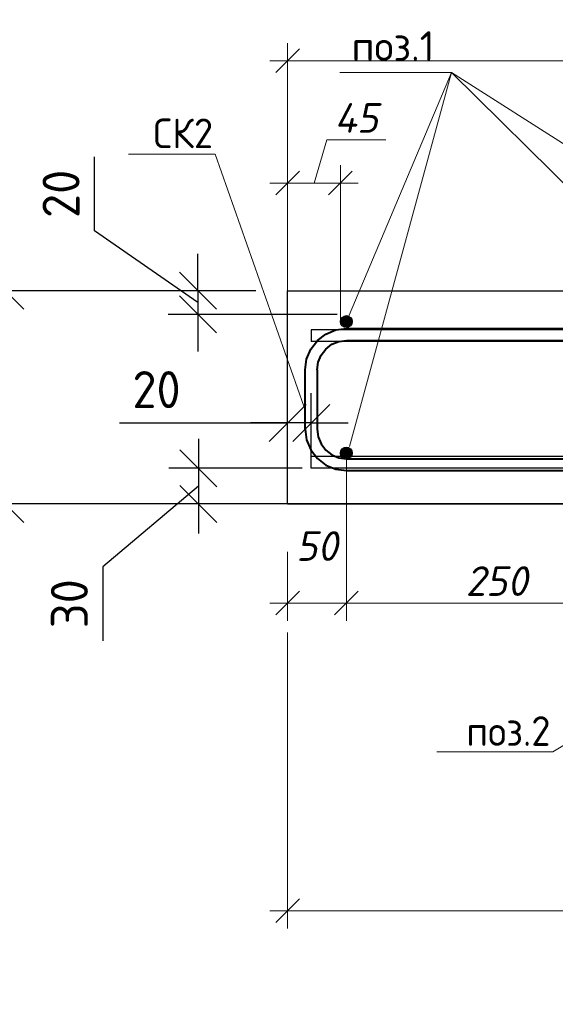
# Model space of a CAD drawing. Header units: millimetres. Extents: x 40580 to 2152466, y -328404 to 177125.
# Tile 81 of 252: x 379749 to 384274, y 152348 to 160661. Entities that reach past the tile are written whole.
import ezdxf
from ezdxf import colors
from ezdxf.entities.mleader import LeaderData, LeaderLine
from ezdxf.math import Vec2, Vec3

# ---------------------------------------------------------------- set-up
doc = ezdxf.new("R2010")
doc.units = ezdxf.units.MM
doc.layers.add('801Арм Тонкие линии', color=72, linetype='Continuous')
doc.layers.add('911Сл Штриховка', color=50, linetype='Continuous')
for name, color, linetype, lineweight in [('Арм_хомуты', 133, 'Continuous', 18), ('Перекрытие ж_бетон', 250, 'Continuous', 30), ('подоснова', 151, 'Continuous', 5), ('Размеры', 9, 'Continuous', 15), ('Столовая Двери и окна', 7, 'Continuous', 15)]:
    doc.layers.add(name, color=color, linetype=linetype, lineweight=lineweight)
doc.styles.add('GOST 2.304', font='isocpeur.ttf', dxfattribs={"width": 0.8})
doc.styles.add('GOST-2.304_Type-B', font='GOST_Common.ttf')
doc.styles.add('ГОСТ', font='isocpeur.ttf')
doc.styles.add('ГОСТ 2.304', font='isocpeur.ttf')
doc.styles.add('Украинский', font='isocpeur.ttf', dxfattribs={"oblique": 12})
doc.dimstyles.new('10', dxfattribs={"dimscale": 0, "dimtxt": 250, "dimasz": 200, "dimexe": 150, "dimexo": 0, "dimgap": 60, "dimtad": 1, "dimdec": 0, "dimlfac": 0.1, "dimrnd": 1, "dimzin": 0, "dimdsep": 46, "dimtxsty": 'ГОСТ 2.304', "dimblk": 'OBLIQUE', "dimcen": 0.09, "dimdle": 150, "dimadec": 0, "dimazin": 0, "dimtfac": 1, "dimtdec": 0, "dimtmove": 1, "dimatfit": 2, "dimfxl": 1, "dimtzin": 0, "dimlwd": 0, "dimlwe": 0, "dimarcsym": 0})
doc.dimstyles.new('СПДС', dxfattribs={"dimscale": 125, "dimtxt": 2.5, "dimasz": 2.5, "dimexe": 2, "dimexo": 0.625, "dimgap": 1, "dimtad": 1, "dimdec": 0, "dimtxsty": 'GOST-2.304_Type-B', "dimblk": 'OBLIQUE', "dimcen": 2.5, "dimdle": 2, "dimadec": 0, "dimazin": 2, "dimtfac": 0.75, "dimtdec": 0, "dimtmove": 1, "dimatfit": 3, "dimfxl": 1, "dimtfill": 1, "dimtolj": 1, "dimarcsym": 1})

# ---------------------------------------------------------------- blocks, each defined once
blk = doc.blocks.new('_OBLIQUE')
at = {"color": 0, "linetype": 'ByBlock'}
blk.add_line((-0.5, -0.5), (0.5, 0.5), dxfattribs=at)
blk = doc.blocks.new('*D5492')
at = {"layer": 'Defpoints', "color": 0, "lineweight": 25, "ltscale": 0.3, "transparency": 16777216}
for p in [(379629.1, 158372), (381662.9, 158372), (381628.6, 156572.3)]:
    blk.add_point(p, dxfattribs=at)
at = {"layer": 'подоснова', "color": 0, "lineweight": -2, "ltscale": 0.3, "transparency": 16777216}
for p, q in [((379629.1, 156322.3), (379629.1, 158622)), ((381584.8, 158372), (379379.1, 158372)), ((381550.5, 156572.3), (379379.1, 156572.3))]:
    blk.add_line(p, q, dxfattribs=at)
at = {"layer": 'подоснова', "color": 0, "lineweight": -2, "ltscale": 0.3, "transparency": 16777216, "xscale": 312.5, "yscale": 312.5, "zscale": 312.5}
for p, rotation in [((379629.1, 158372), 90), ((379629.1, 156572.3), 270)]:
    blk.add_blockref('_OBLIQUE', p, dxfattribs=dict(at, rotation=rotation))
at = {"layer": 'подоснова', "color": 0, "ltscale": 0.3, "transparency": 16777216, "insert": (379347.9, 157472.1), "char_height": 312.5, "attachment_point": 5, "rotation": 90, "style": 'GOST-2.304_Type-B', "bg_fill": 3, "box_fill_scale": 1.1, "bg_fill_color": 256, "bg_fill_true_color": 13158600, "bg_fill_transparency": 0}
blk.add_mtext('\\A1;180', dxfattribs=at)
blk = doc.blocks.new('*D5493')
at = {"layer": 'Defpoints', "color": 0, "lineweight": 25, "ltscale": 0.3, "transparency": 16777216}
for p in [(381821.7, 158372.3), (381254.9, 158172.3), (382508.8, 158172.3)]:
    blk.add_point(p, dxfattribs=at)
at = {"layer": 'подоснова', "color": 0, "lineweight": -2, "ltscale": 0.3, "transparency": 16777216}
for p, q in [((380379.9, 158878.1), (380379.9, 159503.1)), ((381254.9, 158272.3), (380379.9, 158878.1)), ((381254.9, 158372.3), (381254.9, 158684.8)), ((381743.6, 158372.3), (381004.9, 158372.3)), ((381254.9, 158372.3), (381254.9, 158172.3)), ((381254.9, 158372.3), (381254.9, 158172.3)), ((382430.7, 158172.3), (381004.9, 158172.3)), ((381254.9, 158172.3), (381254.9, 157859.8))]:
    blk.add_line(p, q, dxfattribs=at)
at = {"layer": 'подоснова', "color": 0, "lineweight": -2, "ltscale": 0.3, "transparency": 16777216, "xscale": 312.5, "yscale": 312.5, "zscale": 312.5}
for p, rotation in [((381254.9, 158372.3), 270), ((381254.9, 158172.3), 90)]:
    blk.add_blockref('_OBLIQUE', p, dxfattribs=dict(at, rotation=rotation))
at = {"layer": 'подоснова', "color": 0, "ltscale": 0.3, "transparency": 16777216, "insert": (380098.7, 159190.6), "char_height": 312.5, "attachment_point": 5, "rotation": 90, "style": 'GOST-2.304_Type-B', "bg_fill": 3, "box_fill_scale": 1.1, "bg_fill_color": 256, "bg_fill_true_color": 13158600, "bg_fill_transparency": 0}
blk.add_mtext('\\A1;20', dxfattribs=at)
blk = doc.blocks.new('*D5494')
at = {"layer": 'Defpoints', "color": 0, "lineweight": 25, "ltscale": 0.3, "transparency": 16777216}
for p in [(382212.7, 156873.4), (381258.7, 156572.3), (382123.6, 156572.3)]:
    blk.add_point(p, dxfattribs=at)
at = {"layer": 'подоснова', "color": 0, "lineweight": -2, "ltscale": 0.3, "transparency": 16777216}
for p, q in [((381258.7, 157123.4), (381258.7, 156322.3)), ((382134.6, 156873.4), (381008.7, 156873.4)), ((381258.7, 156722.8), (380450.4, 156042.8)), ((382045.5, 156572.3), (381008.7, 156572.3)), ((380450.4, 156042.8), (380450.4, 155417.8))]:
    blk.add_line(p, q, dxfattribs=at)
at = {"layer": 'подоснова', "color": 0, "lineweight": -2, "ltscale": 0.3, "transparency": 16777216, "xscale": 312.5, "yscale": 312.5, "zscale": 312.5}
for p, rotation in [((381258.7, 156873.4), 90), ((381258.7, 156572.3), 270)]:
    blk.add_blockref('_OBLIQUE', p, dxfattribs=dict(at, rotation=rotation))
at = {"layer": 'подоснова', "color": 0, "ltscale": 0.3, "transparency": 16777216, "insert": (380169.1, 155730.3), "char_height": 312.5, "attachment_point": 5, "rotation": 90, "style": 'GOST-2.304_Type-B', "bg_fill": 3, "box_fill_scale": 1.1, "bg_fill_color": 256, "bg_fill_true_color": 13158600, "bg_fill_transparency": 0}
blk.add_mtext('\\A1;30', dxfattribs=at)
blk = doc.blocks.new('*D5561')
at = {"layer": 'Defpoints', "color": 0, "lineweight": 25, "ltscale": 0.3, "transparency": 16777216}
for p in [(382508.8, 157001.9), (382012.7, 156169.3), (382508.8, 155736.1)]:
    blk.add_point(p, dxfattribs=at)
at = {"layer": 'подоснова', "color": 0, "lineweight": 0, "ltscale": 0.3, "transparency": 16777216}
for p, q in [((382508.8, 157001.9), (382508.8, 155586.1)), ((382012.7, 156169.3), (382012.7, 155586.1)), ((381862.7, 155736.1), (382658.8, 155736.1))]:
    blk.add_line(p, q, dxfattribs=at)
at = {"layer": 'подоснова', "color": 0, "lineweight": 0, "ltscale": 0.3, "transparency": 16777216, "xscale": 200, "yscale": 200, "zscale": 200, "rotation": 180}
blk.add_blockref('_OBLIQUE', (382012.7, 155736.1), dxfattribs=at)
at = {"layer": 'подоснова', "color": 0, "lineweight": 0, "ltscale": 0.3, "transparency": 16777216, "xscale": 200, "yscale": 200, "zscale": 200}
blk.add_blockref('_OBLIQUE', (382508.8, 155736.1), dxfattribs=at)
at = {"layer": 'подоснова', "color": 0, "ltscale": 0.3, "transparency": 16777216, "insert": (382260.8, 156217), "char_height": 250, "attachment_point": 5, "style": 'Украинский', "bg_fill": 3, "box_fill_scale": 1.1, "bg_fill_color": 256, "bg_fill_true_color": 13158600, "bg_fill_transparency": 0}
blk.add_mtext('50', dxfattribs=at)
blk = doc.blocks.new('*D5562')
at = {"layer": 'Defpoints', "color": 0, "lineweight": 25, "ltscale": 0.3, "transparency": 16777216}
for p in [(382508.8, 157001.9), (385048.8, 157001.9), (385048.8, 155736.1)]:
    blk.add_point(p, dxfattribs=at)
at = {"layer": 'подоснова', "color": 0, "lineweight": 0, "ltscale": 0.3, "transparency": 16777216}
for p, q in [((382508.8, 157001.9), (382508.8, 155586.1)), ((385048.8, 157001.9), (385048.8, 155586.1)), ((382358.8, 155736.1), (385198.8, 155736.1))]:
    blk.add_line(p, q, dxfattribs=at)
at = {"layer": 'подоснова', "color": 0, "lineweight": 0, "ltscale": 0.3, "transparency": 16777216, "xscale": 200, "yscale": 200, "zscale": 200, "rotation": 180}
blk.add_blockref('_OBLIQUE', (382508.8, 155736.1), dxfattribs=at)
at = {"layer": 'подоснова', "color": 0, "lineweight": 0, "ltscale": 0.3, "transparency": 16777216, "xscale": 200, "yscale": 200, "zscale": 200}
blk.add_blockref('_OBLIQUE', (385048.8, 155736.1), dxfattribs=at)
at = {"layer": 'подоснова', "color": 0, "ltscale": 0.3, "transparency": 16777216, "insert": (383778.8, 155921.1), "char_height": 250, "attachment_point": 5, "style": 'Украинский', "bg_fill": 3, "box_fill_scale": 1.1, "bg_fill_color": 256, "bg_fill_true_color": 13158600, "bg_fill_transparency": 0}
blk.add_mtext('250', dxfattribs=at)
blk = doc.blocks.new('*U334')
at = {"color": 0, "linetype": 'ByBlock', "lineweight": -2}
for p, q in [((-60, 25), (-60, 427.53)), ((-50, 427.53), (-60, 427.53)), ((-50, 25), (-50, 427.53)), ((50, 25), (50, 427.53)), ((50, 427.53), (60, 427.53)), ((60, 25), (60, 427.53)), ((-58.81, 15.94), (-60, 25)), ((-49.15, 18.53), (-50, 25)), ((49.15, 18.53), (50, 25)), ((58.81, 15.94), (60, 25)), ((-46.65, 12.5), (-49.15, 18.53)), ((46.65, 12.5), (49.15, 18.53)), ((-55.31, 7.5), (-58.81, 15.94)), ((-42.68, 7.32), (-46.65, 12.5)), ((42.68, 7.32), (46.65, 12.5)), ((55.31, 7.5), (58.81, 15.94)), ((-49.75, 0.25), (-55.31, 7.5)), ((-42.5, -5.31), (-49.75, 0.25)), ((-37.5, 3.35), (-42.68, 7.32)), ((-31.47, 0.85), (-37.5, 3.35)), ((-25, 0), (-31.47, 0.85)), ((-25, 0), (25, 0)), ((25, 0), (31.47, 0.85)), ((31.47, 0.85), (37.5, 3.35)), ((37.5, 3.35), (42.68, 7.32)), ((42.5, -5.31), (49.75, 0.25)), ((49.75, 0.25), (55.31, 7.5)), ((-34.06, -8.81), (-42.5, -5.31)), ((34.06, -8.81), (42.5, -5.31)), ((-25, -10), (-34.06, -8.81)), ((25, -10), (-25, -10)), ((25, -10), (34.06, -8.81))]:
    blk.add_line(p, q, dxfattribs=at)
at = {"style": 'GOST 2.304', "oblique": 15, "flags": 9}
for tag, p in [('ПОЗИЦИЯ', (806.29, -54.36)), ('ДИАМЕТР', (806.6, -58.65)), ('КЛАСС', (806.89, -63.14)), ('ДЛИНА', (807.32, -67.9)), ('МАССА', (807.61, -73.29))]:
    blk.add_attdef(tag, p, '', height=2.5, dxfattribs=at)
blk = doc.blocks.new('_None')
blk = doc.blocks.new('*D5579')
at = {"layer": 'Defpoints', "color": 0, "lineweight": 25, "ltscale": 0.3, "transparency": 16777216}
for p in [(382012.7, 160314.3), (382012.7, 158372.3), (397512.6, 157921.8)]:
    blk.add_point(p, dxfattribs=at)
at = {"layer": 'подоснова', "color": 0, "lineweight": 0, "ltscale": 0.3, "transparency": 16777216}
for p, q in [((382012.7, 158372.3), (382012.7, 160464.3)), ((397512.6, 157921.8), (397512.6, 160464.3)), ((397662.6, 160314.3), (381862.7, 160314.3))]:
    blk.add_line(p, q, dxfattribs=at)
at = {"layer": 'подоснова', "color": 0, "lineweight": 0, "ltscale": 0.3, "transparency": 16777216, "xscale": 200, "yscale": 200, "zscale": 200, "rotation": 180}
blk.add_blockref('_OBLIQUE', (382012.7, 160314.3), dxfattribs=at)
at = {"layer": 'подоснова', "color": 0, "lineweight": 0, "ltscale": 0.3, "transparency": 16777216, "xscale": 200, "yscale": 200, "zscale": 200}
blk.add_blockref('_OBLIQUE', (397512.6, 160314.3), dxfattribs=at)
at = {"layer": 'подоснова', "color": 0, "ltscale": 0.3, "transparency": 16777216, "insert": (389762.7, 160499.3), "char_height": 250, "attachment_point": 5, "style": 'Украинский', "bg_fill": 3, "box_fill_scale": 1.1, "bg_fill_color": 256, "bg_fill_true_color": 13158600, "bg_fill_transparency": 0}
blk.add_mtext('1550', dxfattribs=at)
blk = doc.blocks.new('*D5601')
at = {"layer": 'Defpoints', "color": 0, "lineweight": 25, "ltscale": 0.3, "transparency": 16777216}
for p in [(382012.7, 155486.1), (394512.7, 154934.4), (382012.7, 153137.3)]:
    blk.add_point(p, dxfattribs=at)
at = {"layer": 'подоснова', "color": 0, "lineweight": 0, "ltscale": 0.3, "transparency": 16777216}
for p, q in [((382012.7, 155486.1), (382012.7, 152987.3)), ((394512.7, 154934.4), (394512.7, 152987.3)), ((394662.7, 153137.3), (381862.7, 153137.3))]:
    blk.add_line(p, q, dxfattribs=at)
at = {"layer": 'подоснова', "color": 0, "lineweight": 0, "ltscale": 0.3, "transparency": 16777216, "xscale": 200, "yscale": 200, "zscale": 200, "rotation": 180}
blk.add_blockref('_OBLIQUE', (382012.7, 153137.3), dxfattribs=at)
at = {"layer": 'подоснова', "color": 0, "lineweight": 0, "ltscale": 0.3, "transparency": 16777216, "xscale": 200, "yscale": 200, "zscale": 200}
blk.add_blockref('_OBLIQUE', (394512.7, 153137.3), dxfattribs=at)
at = {"layer": 'подоснова', "color": 0, "ltscale": 0.3, "transparency": 16777216, "insert": (388262.7, 153322.3), "char_height": 250, "attachment_point": 5, "style": 'Украинский', "bg_fill": 3, "box_fill_scale": 1.1, "bg_fill_color": 256, "bg_fill_true_color": 13158600, "bg_fill_transparency": 0}
blk.add_mtext('1250', dxfattribs=at)
blk = doc.blocks.new('*D5666')
at = {"layer": 'Defpoints', "color": 0, "lineweight": 25, "ltscale": 0.3, "transparency": 16777216}
for p in [(382012.7, 159281.9), (382012.7, 158112.3), (382458.8, 158112.3)]:
    blk.add_point(p, dxfattribs=at)
at = {"layer": 'подоснова', "color": 0, "lineweight": 0, "ltscale": 0.3, "transparency": 16777216}
for p, q in [((382235.8, 159281.9), (382345.3, 159646.9)), ((382345.3, 159646.9), (382843.4, 159646.9)), ((382012.7, 158112.3), (382012.7, 159431.9)), ((382458.8, 158112.3), (382458.8, 159431.9)), ((382608.8, 159281.9), (381862.7, 159281.9))]:
    blk.add_line(p, q, dxfattribs=at)
at = {"layer": 'подоснова', "color": 0, "lineweight": 0, "ltscale": 0.3, "transparency": 16777216, "xscale": 200, "yscale": 200, "zscale": 200, "rotation": 180}
blk.add_blockref('_OBLIQUE', (382012.7, 159281.9), dxfattribs=at)
at = {"layer": 'подоснова', "color": 0, "lineweight": 0, "ltscale": 0.3, "transparency": 16777216, "xscale": 200, "yscale": 200, "zscale": 200}
blk.add_blockref('_OBLIQUE', (382458.8, 159281.9), dxfattribs=at)
at = {"layer": 'подоснова', "color": 0, "ltscale": 0.3, "transparency": 16777216, "insert": (382594.3, 159831.9), "char_height": 250, "attachment_point": 5, "style": 'Украинский', "bg_fill": 3, "box_fill_scale": 1.1, "bg_fill_color": 256, "bg_fill_true_color": 13158600, "bg_fill_transparency": 0}
blk.add_mtext('45', dxfattribs=at)
blk = doc.blocks.new('*D5668')
at = {"layer": 'Defpoints', "color": 0, "lineweight": 25, "ltscale": 0.3, "transparency": 16777216}
for p in [(382012.7, 157256.7), (382012.7, 156873.4), (382212.7, 156873.4)]:
    blk.add_point(p, dxfattribs=at)
at = {"layer": 'подоснова', "color": 0, "lineweight": -2, "ltscale": 0.3, "transparency": 16777216}
for p, q in [((382012.7, 156951.5), (382012.7, 157506.7)), ((382212.7, 156951.5), (382212.7, 157506.7)), ((380592.9, 157256.7), (382012.7, 157256.7)), ((382012.7, 157256.7), (381700.2, 157256.7)), ((382212.7, 157256.7), (382012.7, 157256.7)), ((382212.7, 157256.7), (382012.7, 157256.7)), ((382212.7, 157256.7), (382525.2, 157256.7))]:
    blk.add_line(p, q, dxfattribs=at)
at = {"layer": 'подоснова', "color": 0, "lineweight": -2, "ltscale": 0.3, "transparency": 16777216, "xscale": 312.5, "yscale": 312.5, "zscale": 312.5}
blk.add_blockref('_OBLIQUE', (382012.7, 157256.7), dxfattribs=at)
at = {"layer": 'подоснова', "color": 0, "lineweight": -2, "ltscale": 0.3, "transparency": 16777216, "xscale": 312.5, "yscale": 312.5, "zscale": 312.5, "rotation": 180}
blk.add_blockref('_OBLIQUE', (382212.7, 157256.7), dxfattribs=at)
at = {"layer": 'подоснова', "color": 0, "ltscale": 0.3, "transparency": 16777216, "insert": (380905.4, 157537.9), "char_height": 312.5, "attachment_point": 5, "style": 'GOST-2.304_Type-B', "bg_fill": 3, "box_fill_scale": 1.1, "bg_fill_color": 256, "bg_fill_true_color": 13158600, "bg_fill_transparency": 0}
blk.add_mtext('\\A1;20', dxfattribs=at)

msp = doc.modelspace()

# ---------------------------------------------------------------- linework, layer by layer
at = {"layer": 'Перекрытие ж_бетон', "color": 18, "linetype": 'Continuous', "lineweight": 30, "true_color": 0x000000}
for p, q in [((390714.687, 158042.286), (382212.691, 158042.286)), ((396372.665, 158042.286), (382212.691, 158042.286)), ((396372.666, 157943.375), (382212.691, 157943.375)), ((395912.688, 156972.286), (382212.691, 156972.286)), ((397372.665, 156972.286), (382212.691, 156972.286)), ((395912.689, 156873.375), (382212.691, 156873.375)), ((397372.665, 156873.375), (382212.691, 156873.375))]:
    msp.add_line(p, q, dxfattribs=at)
at = {"layer": 'подоснова', "color": 18, "ltscale": 0.3, "true_color": 0x000000}
for p, q in [((383395.975, 160215.301), (382453.388, 160215.301)), ((386809.999, 158042.286), (383395.975, 160215.301))]:
    msp.add_line(p, q, dxfattribs=at)
at = {"layer": 'Размеры', "color": 18, "lineweight": 30, "true_color": 0x000000}
msp.add_line((382012.691, 156572.286), (382012.691, 158372.286), dxfattribs=at)
msp.add_line((382012.691, 156572.286), (382012.691, 158372.286), dxfattribs=at)
for points in [[(382012.691, 156572.286), (394512.687, 156572.286), (394512.687, 154772.286), (397512.616, 154772.286), (397512.616, 157621.515)], [(382012.691, 156572.286), (394512.687, 156572.286), (394512.687, 154772.286), (397512.616, 154772.286), (397512.616, 157621.515)], [(382012.691, 156572.286), (394512.687, 156572.286), (394512.687, 154772.286), (397512.616, 154772.286), (397512.687, 155884.78)]]:
    msp.add_lwpolyline(points, dxfattribs=at)

# ---------------------------------------------------------------- texts
at = {"layer": 'подоснова', "color": 18, "ltscale": 0.3, "true_color": 0x000000, "insert": (382903.328, 160647.245), "char_height": 250, "width": 3270.99844, "attachment_point": 5, "style": 'ГОСТ 2.304'}
msp.add_mtext(' \\Pпоз.1 ', dxfattribs=at)

# ---------------------------------------------------------------- dimensions: what is measured, and where the dimension line sits
at = {"layer": 'подоснова', "color": 18, "ltscale": 0.3, "true_color": 0x000000}
dim = msp.add_linear_dim(base=(379629.105, 158372.006), p1=(381628.643, 156572.286), p2=(381662.941, 158372.006), angle=90, dimstyle='СПДС', override={"dimlfac": 0.1}, dxfattribs=at)
dim.commit()
dim.dimension.update_dxf_attribs({"geometry": '*D5492', "text_midpoint": (379347.855, 157472.146)})

# ---------------------------------------------------------------- next in the draw order: dimensions: what is measured, and where the dimension line sits
for base, p1, p2, picture, middle in [((381254.944, 158172.285), (381821.676, 158372.286), (382508.847, 158172.285), '*D5493', (380379.944, 159003.142)), ((381258.694, 156572.286), (382212.691, 156873.375), (382123.591, 156572.286), '*D5494', (380450.359, 155917.766))]:
    dim = msp.add_linear_dim(base=base, p1=p1, p2=p2, angle=90, dimstyle='СПДС', override={"dimlfac": 0.1}, dxfattribs=at)
    dim.commit()
    dim.dimension.update_dxf_attribs({"geometry": picture, "text_midpoint": middle, "dimtype": 160})

# ---------------------------------------------------------------- next in the draw order: hatches: boundary and pattern name
at = {"layer": '911Сл Штриховка', "true_color": 0x000000}
h = msp.add_hatch(color=18, dxfattribs=at)
edge = h.paths.add_edge_path()
edge.add_arc((382508.847, 158112.285), 50, 0, 360)

# ---------------------------------------------------------------- next in the draw order: linework, layer by layer
at = {"layer": '801Арм Тонкие линии', "color": 18, "true_color": 0x000000}
msp.add_circle((382508.847, 158112.285), 50, dxfattribs=at)
at = {"layer": 'Перекрытие ж_бетон', "color": 18, "linetype": 'Continuous', "lineweight": 30, "true_color": 0x000000}
for points in [[(382212.691, 158042.286), (382212.691, 157943.375)], [(382212.691, 156873.375), (382212.691, 156972.286)]]:
    msp.add_lwpolyline(points, dxfattribs=at)
at = {"layer": 'подоснова', "color": 18, "ltscale": 0.3, "true_color": 0x000000}
for q in [(382508.847, 158112.285), (382534.631, 157056.116)]:
    msp.add_line((383395.975, 160215.301), q, dxfattribs=at)

# ---------------------------------------------------------------- next in the draw order: leaders
ml = msp.add_multileader_mtext('Standard', dxfattribs=at)
ml.set_content('СК2 ', color=(0, 0, 0), style='GOST-2.304_Type-B')
ml.set_leader_properties(color=256, linetype='ByLayer', lineweight=15)
ml.set_arrow_properties(name='NONE')
ml.build(insert=Vec2(0, 0))
ml.multileader.update_dxf_attribs({"text_left_attachment_type": 6, "text_right_attachment_type": 6, "dogleg_length": 0.1, "arrow_head_size": 18})
ctx = ml.context
ctx.base_point, ctx.char_height, ctx.arrow_head_size, ctx.landing_gap_size, ctx.plane_origin = Vec3(380860.87, 159526.662), 250, 18, 20, Vec3(390791.583, 160251.36)
ctx.left_attachment, ctx.right_attachment, ctx.text_align_type = 6, 6, 1
notes = []
notes.append((ctx, [(0, (1, 1, 0), (381400.97, 159526.662), (-1, 0), 0.1, [(0, [(382150.981, 157397.233)], 0, [])])]))
ctx.mtext.insert, ctx.mtext.alignment, ctx.mtext.flow_direction = Vec3(381130.87, 159826.662), 2, 5
for ctx, leaders in notes:
    for number, flags, end, landing, length, lines in leaders:
        leader = LeaderData()
        leader.index, (leader.has_last_leader_line, leader.has_dogleg_vector, leader.attachment_direction) = number, flags
        leader.last_leader_point, leader.dogleg_vector, leader.dogleg_length = Vec3(end), Vec3(landing), length
        for number, points, colour, breaks in lines:
            line = LeaderLine()
            line.index, line.vertices, line.color, line.breaks = number, Vec3.list(points), colors.encode_raw_color(colour), breaks
            leader.lines.append(line)
        ctx.leaders.append(leader)

# ---------------------------------------------------------------- next in the draw order: dimensions: what is measured, and where the dimension line sits
dim = msp.add_linear_dim(base=(382508.846, 155736.133), p1=(382012.691, 156169.289), p2=(382508.846, 157001.94), dimstyle='10', override={"dimscale": 1, "dimtxsty": 'Украинский', "dimtfill": 1}, dxfattribs=at)
dim.commit()
dim.dimension.update_dxf_attribs({"geometry": '*D5561', "text_midpoint": (382260.768, 156031.99), "dimtype": 160})

# ---------------------------------------------------------------- next in the draw order: dimensions: what is measured, and where the dimension line sits
dim = msp.add_linear_dim(base=(385048.846, 155736.133), p1=(382508.846, 157001.94), p2=(385048.846, 157001.94), dimstyle='10', override={"dimscale": 1, "dimrnd": 10, "dimtxsty": 'Украинский', "dimtfill": 1}, dxfattribs=at)
dim.commit()
dim.dimension.update_dxf_attribs({"geometry": '*D5562', "text_midpoint": (383778.846, 155921.133)})

# ---------------------------------------------------------------- next in the draw order: hatches: boundary and pattern name
at = {"layer": '911Сл Штриховка', "true_color": 0x000000}
h = msp.add_hatch(color=18, dxfattribs=at)
edge = h.paths.add_edge_path()
edge.add_arc((382508.847, 157001.94), 50, 0, 360)

# ---------------------------------------------------------------- next in the draw order: linework, layer by layer
at = {"layer": '801Арм Тонкие линии', "color": 18, "true_color": 0x000000}
msp.add_circle((382508.847, 157001.94), 50, dxfattribs=at)
at = {"layer": 'подоснова', "color": 18, "ltscale": 0.3, "true_color": 0x000000}
msp.add_line((386685.781, 156972.286), (383395.975, 160215.301), dxfattribs=at)

# ---------------------------------------------------------------- next in the draw order: block references
at = {"layer": 'Арм_хомуты', "color": 18, "lineweight": 40, "true_color": 0x000000, "xscale": 10, "yscale": 10, "zscale": 10, "rotation": 270}
msp.add_blockref('*U334', (382261.257, 157453.67), dxfattribs=at)

# ---------------------------------------------------------------- next in the draw order: leaders
at = {"layer": 'подоснова', "color": 18, "ltscale": 0.3, "true_color": 0x000000}
ml = msp.add_multileader_mtext('Standard', dxfattribs=at)
ml.set_content('поз.2 ', color=(0, 0, 0), style='GOST-2.304_Type-B')
ml.set_leader_properties(color=256, linetype='ByLayer', lineweight=15)
ml.set_arrow_properties(name='NONE')
ml.build(insert=Vec2(0, 0))
ml.multileader.update_dxf_attribs({"text_left_attachment_type": 6, "text_right_attachment_type": 6, "dogleg_length": 0.1, "arrow_head_size": 18})
ctx = ml.context
ctx.base_point, ctx.char_height, ctx.arrow_head_size, ctx.landing_gap_size, ctx.plane_origin = Vec3(383501.472, 154479.709), 250, 18, 20, Vec3(395124.402, 155702.29)
ctx.left_attachment, ctx.right_attachment, ctx.text_align_type = 6, 6, 1
notes = []
notes.append((ctx, [(0, (1, 1, 0), (384254.072, 154479.709), (-1, 0), 0.1, [(2, [(385550.002, 157052.69), (387050.002, 157052.69), (388470.002, 157052.69)], 0, [])])]))
ctx.mtext.insert, ctx.mtext.alignment, ctx.mtext.flow_direction = Vec3(383877.722, 154779.709), 2, 5
for ctx, leaders in notes:
    for number, flags, end, landing, length, lines in leaders:
        leader = LeaderData()
        leader.index, (leader.has_last_leader_line, leader.has_dogleg_vector, leader.attachment_direction) = number, flags
        leader.last_leader_point, leader.dogleg_vector, leader.dogleg_length = Vec3(end), Vec3(landing), length
        for number, points, colour, breaks in lines:
            line = LeaderLine()
            line.index, line.vertices, line.color, line.breaks = number, Vec3.list(points), colors.encode_raw_color(colour), breaks
            leader.lines.append(line)
        ctx.leaders.append(leader)

# ---------------------------------------------------------------- next in the draw order: dimensions: what is measured, and where the dimension line sits
for base, p1, p2, picture, middle in [((382012.691, 160314.339), (397512.616, 157921.785), (382012.691, 158372.286), '*D5579', (389762.653, 160499.339)), ((382012.691, 153137.255), (394512.687, 154934.4), (382012.691, 155486.133), '*D5601', (388262.689, 153322.255))]:
    dim = msp.add_linear_dim(base=base, p1=p1, p2=p2, dimstyle='10', override={"dimscale": 1, "dimtxsty": 'Украинский', "dimtfill": 1}, dxfattribs=at)
    dim.commit()
    dim.dimension.update_dxf_attribs({"geometry": picture, "text_midpoint": middle})

# ---------------------------------------------------------------- next in the draw order: linework, layer by layer
at = {"layer": 'Столовая Двери и окна', "color": 18, "lineweight": 30, "true_color": 0x000000}
for points in [[(396772.616, 158271.973), (396842.577, 157921.785), (397512.577, 157921.785), (397512.616, 154772.286), (394512.687, 154772.286), (394512.687, 156572.286), (382012.691, 156572.286), (382012.691, 158372.286)], [(382012.691, 158372.286), (395772.616, 158372.286)]]:
    msp.add_lwpolyline(points, dxfattribs=at)

# ---------------------------------------------------------------- next in the draw order: texts
at = {"color": 18, "true_color": 0x000000, "insert": (250111.057, 153773.154), "char_height": 200, "attachment_point": 1, "style": 'ГОСТ'}
msp.add_mtext_dynamic_manual_height_columns('\\pi9510.738;{\\H1.5152x;\\P\\pi1000;Общие указания\\P\\pi200;}1.^IРабочая документация разработана в соответствии с заданием на проектирование, требованиями действующих технических регламентов, стандартов, сводов правил и других документов, содержащих установленные требования.\\P2.^IРабочая документация выполнена в соответствии со следующими нормативными и техническими документами:\\P-^IСП 20.13330.2016 "Нагрузки и Воздействия";\\P-^IСП 63.13330.2012 "Бетонные и железобетонные конструкции. Основные положения";\\P-^IСП 22.13330.2016 "Основания зданий и сооружений";\\P-^IСП 45.13330.2012 "Земляные сооружения, основания и фундаменты".\\P3.   За относительную отметку 0,000 принята отметка чистого пола первого этажа.\\P4.^IПеречень видов работ, для которых необходимо составлять акты освидетельствования скрытых работ:\\P-^Iармирование конструкций;\\P-^Iосвидетельствование опалубки перед бетонированием;\\P-^Iвыполнение сварочных работ;\\P-^Iотбор контрольных проб бетона;\\P-^Iсоответствие законченных железобетонных конструкций проекту с отображением качества работ;\\P-^Iустройство монолитных конструкций, выполняемых в зимнее время;  \\P\\pi0;        -    устройство гидроизоляции;\\P\\pi200;-^Iуплотнение грунтов и обратную засыпку.\\PЗапрещается выполнение последующих работ при отсутствии актов освидетельствования предшествующих скрытых работ во всех случаях.\\P\\pi0;        5. Проект рассчитан на производство работ в период положительных температур. В случае выполнения работ при отрицательных температурах необходимо выполнять требования СНиП часть 3 по производству работ и ППР.\\P        6. При минимальной температуре воздуха до минус 15°С допускается:\\P\\pi200;-выдерживание бетона в конструкции методом термоса, при предварительном разогреве бетонной смеси;\\P -форсированный электроразогрев бетона в конструкции с повторным уплотнением.\\PПри минимальной температуре воздуха до минус 25°С допускается:\\P -обогрев бетона в греющей опалубке с помощью низкотемпературных электронагревателей;\\P -электродный сквозной прогрев бетона;\\P -электрообогрев с помощью греющего провода.\\P      7. В процессе бетонирования обеспечить соблюдение защитных слоев и мест положения рабочей арматуры согласно проекту. Величина защитного слоя продольной рабочей арматуры у боковых граней стен монолитных участков должны быть не менее 20мм и не менее диаметра продольной рабочей арматуры конструкции, величина защитного слоя поперечной арматуры - не менее 10 мм\\P      8. Крестовые соединения стержней продольной и поперечной арматуры, соединение стержней продольной арматуры по длине выполнить вязкой отожженой проволокой диаметром 2,0-3,0 мм', width=17710.69822, gutter_width=5800, heights=[13133.416], dxfattribs=at)

# ---------------------------------------------------------------- next in the draw order: dimensions: what is measured, and where the dimension line sits
at = {"layer": 'подоснова', "color": 18, "ltscale": 0.3, "true_color": 0x000000}
dim = msp.add_linear_dim(base=(382012.691, 159281.876), p1=(382458.847, 158112.285), p2=(382012.691, 158112.285), dimstyle='10', override={"dimscale": 1, "dimtxsty": 'Украинский', "dimtfill": 1}, dxfattribs=at)
dim.commit()
dim.dimension.update_dxf_attribs({"geometry": '*D5666', "text_midpoint": (382405.269, 159831.876)})
dim = msp.add_linear_dim(base=(382012.691, 157256.665), p1=(382212.691, 156873.375), p2=(382012.691, 156873.375), dimstyle='СПДС', override={"dimlfac": 0.1}, dxfattribs=at)
dim.commit()
dim.dimension.update_dxf_attribs({"geometry": '*D5668', "text_midpoint": (380905.407, 157307.856), "dimtype": 160})

doc.saveas('drawing.dxf')
